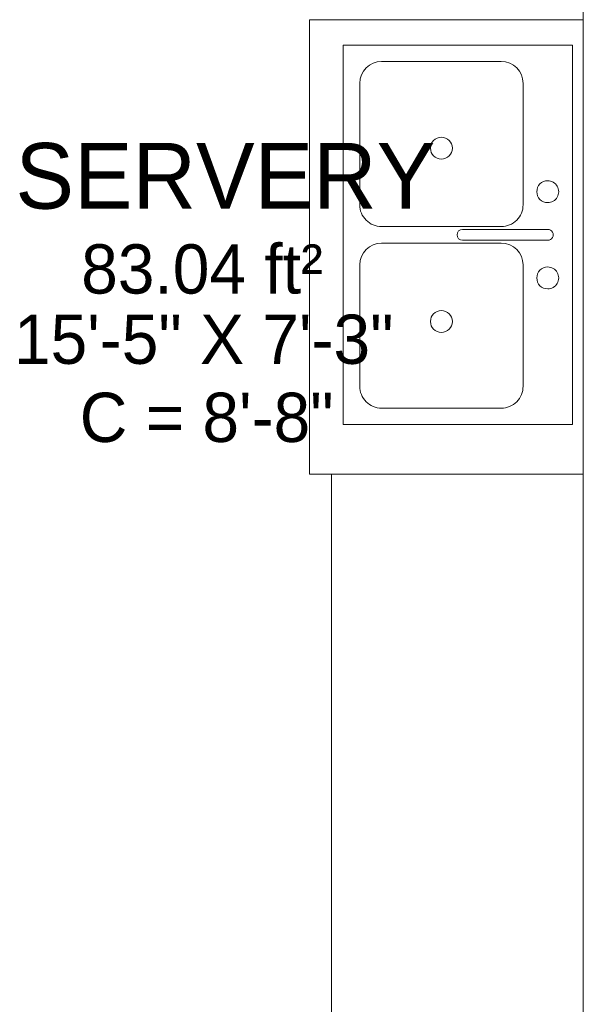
# Model space of a CAD drawing. Header units: inches. Extents: x 282 to 878, y -149 to 1260.
# Tile 6 of 20: x 767 to 818, y 361 to 450. Entities that reach past the tile are written whole.
import ezdxf

# ---------------------------------------------------------------- set-up
doc = ezdxf.new("R2010")
doc.units = ezdxf.units.IN
doc.header["$MEASUREMENT"] = 0
for name, color, linetype, lineweight in [('A-AREA-IDEN', 2, 'Continuous', 9), ('A-GENM', 13, 'Continuous', 9), ('A-OBJECTS', 90, 'Continuous', 9), ('P-SANR-FIXT', 6, 'Continuous', 9)]:
    doc.layers.add(name, color=color, linetype=linetype, lineweight=lineweight)
doc.styles.add('Inter_2', font='txt', dxfattribs={"height": 4.5})
doc.styles.add('Inter_B', font='txt', dxfattribs={"height": 6})

# ---------------------------------------------------------------- blocks, each defined once
blk = doc.blocks.new('2D Kitchen-Double Sink - 1000 x 535mm-4200744-Main Floor')
at = {"layer": 'P-SANR-FIXT'}
for p, q in [((17.949, 10.553), (-16.714, 10.553)), ((-16.714, 10.553), (-16.714, -10.368)), ((17.949, -10.368), (17.949, 10.553)), ((0.118, 8.303), (0.118, 0.521)), ((1.118, 8.303), (1.118, 0.521)), ((-2.132, 6.053), (-13.214, 6.053)), ((14.449, 6.053), (3.368, 6.053)), ((-15.214, 4.053), (-15.214, -6.868)), ((-0.132, 4.053), (-0.132, -6.868)), ((1.368, 4.053), (1.368, -6.868)), ((16.449, -6.868), (16.449, 4.053)), ((-13.214, -8.868), (-2.132, -8.868)), ((3.368, -8.868), (14.449, -8.868)), ((-16.714, -10.368), (17.949, -10.368))]:
    blk.add_line(p, q, dxfattribs=at)
for centre, radius, start, end in [((-3.319, 8.303), 1, 360, 180), ((4.555, 8.303), 1, 360, 180), ((-3.319, 8.303), 1, 180, 0), ((0.618, 8.303), 0.5, 360, 180), ((4.555, 8.303), 1, 180, 360), ((-13.214, 4.053), 2, 90, 180), ((-2.132, 4.053), 2, 360, 90), ((3.368, 4.053), 2, 90, 180), ((14.449, 4.053), 2, 360, 90), ((0.618, 0.521), 0.5, 180, 0), ((-7.298, -1.408), 1, 0, 180), ((8.533, -1.408), 1, 0, 180), ((-7.298, -1.408), 1, 180, 360), ((8.533, -1.408), 1, 180, 360), ((-13.214, -6.868), 2, 180, 270), ((-2.132, -6.868), 2, 270, 0), ((3.368, -6.868), 2, 180, 270), ((14.449, -6.868), 2, 270, 0)]:
    blk.add_arc(centre, radius, start, end, dxfattribs=at)
blk = doc.blocks.new('Countertop- Rectangle shape base - Default 1-4261800-Main Floor')
at = {"layer": 'A-GENM'}
for p, q in [((55.875, 26.5), (4.125, 26.5)), ((4.125, 26.5), (4.125, 3.5)), ((55.875, 3.5), (55.875, 26.5))]:
    blk.add_line(p, q, dxfattribs=at)
blk = doc.blocks.new('Countertop- Rectangle shape base - Default 1-4262188-Main Floor')
at = {"layer": 'A-GENM'}
for p, q in [((9.25, 27.5), (9.25, 2.5)), ((50.75, 2.5), (50.75, 27.5)), ((9.25, 2.5), (50.75, 2.5))]:
    blk.add_line(p, q, dxfattribs=at)

msp = doc.modelspace()

# ---------------------------------------------------------------- linework, layer by layer
at = {"layer": 'A-OBJECTS'}
for p, q in [((818.16, 503.7), (818.16, 409.004)), ((793.16, 450.45), (793.16, 408.95)), ((795.16, 408.95), (793.16, 408.95)), ((795.16, 408.95), (795.16, 356.95)), ((818.16, 356.95), (818.16, 409.004))]:
    msp.add_line(p, q, dxfattribs=at)

# ---------------------------------------------------------------- block references
at = {"layer": 'A-GENM'}
for name, p, rotation in [('Countertop- Rectangle shape base - Default 1-4262188-Main Floor', (790.66, 459.7), 269.9999999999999), ('Countertop- Rectangle shape base - Default 1-4261800-Main Floor', (821.66, 353.075), 90)]:
    msp.add_blockref(name, p, dxfattribs=dict(at, rotation=rotation))
at = {"layer": 'P-SANR-FIXT', "rotation": 269.9999999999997}
msp.add_blockref('2D Kitchen-Double Sink - 1000 x 535mm-4200744-Main Floor', (806.607, 431.422), dxfattribs=at)

# ---------------------------------------------------------------- texts
at = {"layer": 'A-AREA-IDEN', "attachment_point": 1}
for s, insert, char_height, width, style in [('SERVERY', (766.291, 439.189), 6, 45.45, 'Inter_B'), ('83.04 ft²', (772.301, 429.938), 4.5, 30.906, 'Inter_2'), ('15\'-5" X 7\'-3"', (766.159, 423.52), 4.5, 45.753, 'Inter_2'), ('C = 8\'-8"', (772.169, 416.386), 4.5, 31.209, 'Inter_2')]:
    msp.add_mtext(s, dxfattribs=dict(at, insert=insert, char_height=char_height, width=width, style=style))

doc.saveas('drawing.dxf')
